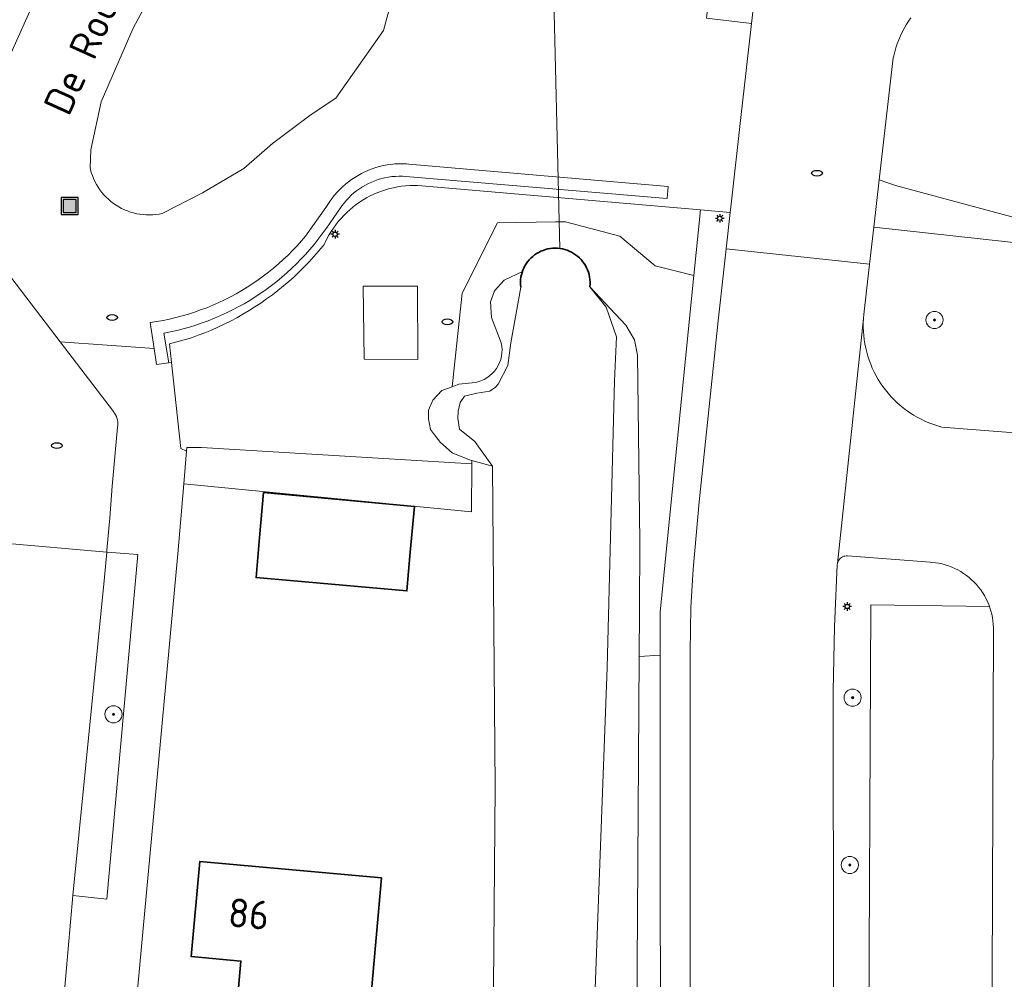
# Model space of a CAD drawing. Header units: metres. Extents: x 152610 to 160096, y 456114 to 462495.
# Tile 74 of 256: x 156395 to 156441, y 458898 to 458943. Entities that reach past the tile are written whole.
import ezdxf
from ezdxf.enums import TextEntityAlignment as Align

# ---------------------------------------------------------------- set-up
doc = ezdxf.new("R2010")
doc.units = ezdxf.units.M
doc.header["$LTSCALE"] = 0.5
doc.layers.get('0').update_dxf_attribs({"linetype": 'CONTINUOUS'})
for name, color, linetype, lineweight in [('B-PV-GK-BESCHOEIING-G', 251, 'GK-BESCHOEIING-SO', 18), ('B-PV-GK-KADEMUUR-G', 251, 'CONTINUOUS', 35), ('B-PV-GR-BEPLANTING_CULTUUR_BOSPLANTSOEN-GV', 251, 'CONTINUOUS', 18), ('B-PV-GR-BEPLANTING_CULTUUR_HEESTERS-GV', 251, 'CONTINUOUS', 18), ('B-PV-GR-BOOM-S', 251, 'CONTINUOUS', 25), ('B-PV-GR-HAAG-GV', 251, 'CONTINUOUS', 13), ('B-PV-IE-MEUBILAIR-S', 251, 'CONTINUOUS', 25), ('B-PV-IE-MEUBILAIR_WEGMEUBILAIR_AFVALBAK-S', 251, 'CONTINUOUS', 25), ('B-PV-IE-TERREINAFSCHEIDING_KUNSTMATIG_HEKWERK-G', 251, 'IE-TERREINAFSCHEIDING_KUNSTMATIG-SO', 18), ('B-PV-IE-TERREINAFSCHEIDING_KUNSTMATIG_MUUR-GV', 251, 'CONTINUOUS', 18), ('B-PV-KW-KUNSTWERK_DUIKER-G', 251, 'CONTINUOUS', 18), ('B-PV-OG-BEBOUWING-GV', 6, 'CONTINUOUS', 35), ('B-PV-OG-BEBOUWING-T18', 1, 'CONTINUOUS', 18), ('B-PV-OG-TERREIN_BEGROEID-GV', 251, 'CONTINUOUS', 18), ('B-PV-OG-TERREIN_OEVER-GV', 251, 'CONTINUOUS', 18), ('B-PV-OG-TOPOGRAFIE-T18', 1, 'CONTINUOUS', 18), ('B-PV-OG-WATER_SLOOT-GV', 251, 'CONTINUOUS', 18), ('B-PV-VH-ONVERHARD_ZAND-GV', 251, 'CONTINUOUS', 18), ('B-PV-VH-OPENVERHARDING-GV', 251, 'CONTINUOUS', 18), ('B-PV-VH-OPENVERHARDING_BETONSTRAATSTEEN-GV', 251, 'CONTINUOUS', 18), ('B-PV-VH-OPENVERHARDING_TEGEL-GV', 251, 'CONTINUOUS', 18)]:
    doc.layers.add(name, color=color, linetype=linetype, lineweight=lineweight)
doc.styles.add('NLCS-ISO', font='NLCS-ISO.ttf')
doc.styles.add('NLCS-ISO-M750-T18', font='NLCS-ISO.ttf', dxfattribs={"height": 1.35})
doc.linetypes.add('GK-BESCHOEIING-SO', pattern='A,18,-3,[1,NLCS.SHX,S=0.6,R=0,X=0,Y=0],-3', length=24)
doc.linetypes.add('IE-TERREINAFSCHEIDING_KUNSTMATIG-SO', pattern='A,4,[82,NLCS.SHX,S=0.75,R=90,X=0,Y=0],4,-2', length=10)

# ---------------------------------------------------------------- blocks, each defined once
blk = doc.blocks.new('SIE-WEG_AFVALBAK-SO')
h = blk.add_hatch(color=256)
h.dxf.hatch_style = 1
h.paths.add_polyline_path([(-1.5, -1.5), (1.5, -1.5), (1.5, 1.5), (-1.5, 1.5)])
for points in [[(-2, -2), (2, -2), (2, 2), (-2, 2)], [(-1.5, -1.5), (1.5, -1.5), (1.5, 1.5), (-1.5, 1.5)]]:
    blk.add_lwpolyline(points, close=True)
blk = doc.blocks.new('SIE-MEUBILAIR_PAAL_LICHTMAST-SO')
for points in [[(-0.62, 0), (-1, 0)], [(-0.71, 0.71), (-0.44, 0.44)], [(0, 1), (0, 0.62)], [(0.44, 0.44), (0.71, 0.71)], [(1, 0), (0.62, 0)], [(-0.71, -0.71), (-0.44, -0.44)], [(0, -0.62), (0, -1)], [(0.44, -0.44), (0.71, -0.71)]]:
    blk.add_lwpolyline(points)
blk.add_circle((0, 0), 0.5)
blk = doc.blocks.new('SIE-MEUBILAIR_PUT_RIOOLPUT-SO')
blk.add_ellipse((0, 0), major_axis=(1.25, 0), ratio=0.54)
blk = doc.blocks.new('SGR-BOOM_GBKN-SO')
at = {"linetype": 'ByBlock', "lineweight": 18}
h = blk.add_hatch(color=0, dxfattribs=at)
h.dxf.hatch_style = 1
edge = h.paths.add_edge_path()
edge.add_arc((0, 0), 0.25, 0, 360)
at = {"color": 0, "linetype": 'ByBlock', "lineweight": 18}
for radius in [2, 0.25]:
    blk.add_circle((0, 0), radius, dxfattribs=at)
at = {"color": 0, "linetype": 'ByBlock', "lineweight": 18, "style": 'NLCS-ISO'}
blk.add_attdef('SOORT', (2.5, 0), '', height=1.5, dxfattribs=at)

msp = doc.modelspace()

# ---------------------------------------------------------------- linework, layer by layer
at = {"layer": 'B-PV-GK-BESCHOEIING-G', "flags": 128}
msp.add_lwpolyline([(156416.612, 458921.752), (156416.742, 458906.752), (156416.591, 458888.092), (156416.488, 458869.705), (156416.447, 458851.937), (156416.395, 458847.495), (156415.648, 458824.023), (156415.017, 458801.852), (156413.696, 458770.162), (156413.162, 458746.801), (156413.096, 458746.206), (156413.127, 458745.73), (156413.306, 458745.314), (156413.782, 458744.988), (156414.25, 458744.801), (156422.649, 458743.752), (156424.06, 458753.788), (156418.88, 458754.343), (156419.243, 458767.177)], dxfattribs=at)
at = {"layer": 'B-PV-GK-KADEMUUR-G', "flags": 128}
msp.add_lwpolyline([(156421.169, 458930.144), (156421.177, 458930.258), (156421.178, 458930.372), (156421.17, 458930.485), (156421.154, 458930.598), (156421.131, 458930.71), (156421.1, 458930.82), (156421.061, 458930.927), (156421.015, 458931.031), (156420.961, 458931.132), (156420.901, 458931.228), (156420.834, 458931.321), (156420.76, 458931.408), (156420.681, 458931.49), (156420.596, 458931.566), (156420.506, 458931.636), (156420.412, 458931.7), (156420.313, 458931.757), (156420.21, 458931.806), (156420.104, 458931.849), (156419.996, 458931.884), (156419.885, 458931.911), (156419.773, 458931.93), (156419.659, 458931.942), (156419.545, 458931.945), (156419.431, 458931.94), (156419.318, 458931.928), (156419.206, 458931.908), (156419.095, 458931.879), (156418.987, 458931.843), (156418.882, 458931.8), (156418.78, 458931.749), (156418.681, 458931.692), (156418.587, 458931.627), (156418.498, 458931.556), (156418.414, 458931.479), (156418.335, 458931.396), (156418.263, 458931.308), (156418.197, 458931.216), (156418.137, 458931.118), (156418.085, 458931.017), (156418.039, 458930.912), (156418.002, 458930.805), (156417.971, 458930.695), (156417.949, 458930.583), (156417.934, 458930.47), (156417.928, 458930.356), (156417.929, 458930.242), (156417.939, 458930.129), (156417.94, 458930.118)], dxfattribs=at)
at = {"layer": 'B-PV-GR-BEPLANTING_CULTUUR_BOSPLANTSOEN-GV', "flags": 128}
msp.add_lwpolyline([(156424.464, 458912.921), (156423.477, 458912.857), (156423.277, 458881.566), (156422.823, 458852.766), (156422.241, 458819.267), (156420.978, 458803.503), (156420.163, 458800.354), (156423.268, 458799.491), (156424.028, 458836.197), (156424.491, 458858.527)], close=True, dxfattribs=at)
at = {"layer": 'B-PV-GR-BEPLANTING_CULTUUR_HEESTERS-GV', "flags": 128}
for points in [[(156415.655, 458921.872), (156403.024, 458922.627), (156402.324, 458922.627), (156402.31, 458922.459), (156402.313, 458922.458), (156402.184, 458920.937), (156415.639, 458919.615)], [(156400.043, 458917.622), (156398.589, 458917.74), (156398.486, 458916.575), (156397, 458901.692), (156398.595, 458901.514)]]:
    msp.add_lwpolyline(points, close=True, dxfattribs=at)
at = {"layer": 'B-PV-GR-HAAG-GV', "flags": 128}
for points in [[(156425.858, 458892.918), (156425.86, 458913.1), (156425.894, 458915.148), (156425.994, 458916.937), (156426.274, 458920.088), (156427.175, 458928.553), (156427.545, 458931.911), (156427.732, 458933.609), (156426.341, 458933.73), (156426.035, 458930.663), (156424.463, 458914.946), (156424.464, 458912.921), (156424.491, 458858.527)], [(156444.673, 458931.805), (156434.447, 458932.933), (156434.248, 458931.193), (156433.979, 458928.848), (156433.962, 458928.651), (156433.953, 458928.453), (156433.951, 458928.255), (156433.958, 458928.058), (156433.973, 458927.86), (156433.996, 458927.663), (156434.027, 458927.468), (156434.065, 458927.274), (156434.112, 458927.082), (156434.166, 458926.891), (156434.227, 458926.703), (156434.297, 458926.518), (156434.374, 458926.335), (156434.458, 458926.156), (156434.549, 458925.981), (156434.647, 458925.809), (156434.752, 458925.641), (156434.864, 458925.478), (156434.982, 458925.319), (156435.107, 458925.166), (156435.238, 458925.017), (156435.374, 458924.874), (156435.517, 458924.736), (156435.664, 458924.605), (156435.817, 458924.479), (156435.975, 458924.36), (156436.138, 458924.247), (156436.305, 458924.141), (156436.476, 458924.041), (156436.651, 458923.949), (156436.83, 458923.864), (156437.012, 458923.786), (156437.197, 458923.716), (156437.384, 458923.653), (156437.574, 458923.597), (156437.621, 458923.585), (156444.627, 458923.027)], [(156434.198, 458892.562), (156434.307, 458915.274), (156439.852, 458915.196), (156439.818, 458915.288), (156439.756, 458915.433), (156439.687, 458915.576), (156439.611, 458915.714), (156439.527, 458915.849), (156439.438, 458915.979), (156439.341, 458916.105), (156439.239, 458916.225), (156439.13, 458916.341), (156439.016, 458916.45), (156438.896, 458916.554), (156438.771, 458916.651), (156438.642, 458916.742), (156438.508, 458916.827), (156438.37, 458916.904), (156438.228, 458916.975), (156438.083, 458917.038), (156437.935, 458917.094), (156437.784, 458917.142), (156437.631, 458917.183), (156437.476, 458917.216), (156437.32, 458917.24), (156437.163, 458917.257), (156437.083, 458917.263), (156433.209, 458917.561), (156433.15, 458917.563), (156433.092, 458917.556), (156433.035, 458917.542), (156432.98, 458917.52), (156432.929, 458917.491), (156432.883, 458917.455), (156432.841, 458917.414), (156432.806, 458917.367), (156432.777, 458917.316), (156432.756, 458917.261), (156432.742, 458917.204), (156432.736, 458917.145), (156432.604, 458914.239), (156432.55, 458911.24), (156432.558, 458898.22), (156432.559, 458876.177)]]:
    msp.add_lwpolyline(points, dxfattribs=at)
at = {"layer": 'B-PV-IE-TERREINAFSCHEIDING_KUNSTMATIG_HEKWERK-G', "flags": 128}
msp.add_lwpolyline([(156424.837, 458934.823), (156412.71, 458935.879)], dxfattribs=at)
at = {"layer": 'B-PV-IE-TERREINAFSCHEIDING_KUNSTMATIG_MUUR-GV', "flags": 128}
msp.add_lwpolyline([(156412.595, 458935.889), (156412.414, 458935.894), (156412.233, 458935.892), (156412.052, 458935.881), (156411.872, 458935.863), (156411.693, 458935.836), (156411.515, 458935.802), (156411.339, 458935.76), (156411.165, 458935.71), (156410.994, 458935.652), (156410.824, 458935.587), (156410.659, 458935.515), (156410.496, 458935.435), (156410.337, 458935.348), (156410.182, 458935.255), (156410.032, 458935.154), (156409.886, 458935.047), (156409.745, 458934.933), (156409.609, 458934.814), (156409.478, 458934.688), (156409.353, 458934.557), (156409.234, 458934.421), (156409.121, 458934.279), (156409.015, 458934.133), (156408.915, 458933.982), (156408.835, 458933.85), (156407.877, 458932.502), (156407.689, 458932.282), (156407.485, 458932.056), (156407.276, 458931.836), (156407.062, 458931.621), (156406.841, 458931.413), (156406.615, 458931.209), (156406.384, 458931.012), (156406.148, 458930.822), (156405.907, 458930.637), (156405.661, 458930.459), (156405.41, 458930.288), (156405.155, 458930.123), (156404.896, 458929.964), (156404.633, 458929.813), (156404.365, 458929.669), (156404.095, 458929.532), (156403.82, 458929.402), (156403.542, 458929.279), (156403.262, 458929.164), (156402.978, 458929.056), (156402.691, 458928.955), (156402.402, 458928.863), (156402.11, 458928.777), (156401.817, 458928.7), (156401.521, 458928.63), (156401.224, 458928.568), (156400.925, 458928.514), (156400.625, 458928.468), (156400.799, 458927.258), (156400.907, 458926.508), (156401.492, 458926.59), (156401.261, 458927.973), (156401.563, 458928.033), (156401.864, 458928.101), (156402.163, 458928.177), (156402.46, 458928.26), (156402.754, 458928.351), (156403.046, 458928.45), (156403.335, 458928.556), (156403.622, 458928.67), (156403.905, 458928.791), (156404.186, 458928.92), (156404.462, 458929.056), (156404.736, 458929.198), (156405.005, 458929.348), (156405.27, 458929.505), (156405.532, 458929.669), (156405.788, 458929.839), (156406.041, 458930.016), (156406.288, 458930.199), (156406.531, 458930.389), (156406.769, 458930.585), (156407.002, 458930.788), (156407.229, 458930.996), (156407.451, 458931.21), (156407.667, 458931.429), (156407.878, 458931.655), (156408.082, 458931.885), (156408.281, 458932.121), (156408.473, 458932.362), (156408.659, 458932.608), (156408.839, 458932.858), (156408.859, 458932.887), (156409.517, 458933.831), (156409.584, 458933.927), (156409.683, 458934.056), (156409.788, 458934.182), (156409.9, 458934.301), (156410.017, 458934.416), (156410.139, 458934.524), (156410.267, 458934.626), (156410.4, 458934.722), (156410.537, 458934.811), (156410.678, 458934.893), (156410.823, 458934.969), (156410.972, 458935.037), (156411.123, 458935.098), (156411.278, 458935.151), (156411.435, 458935.197), (156411.594, 458935.235), (156411.755, 458935.265), (156411.917, 458935.288), (156412.08, 458935.302), (156412.243, 458935.308), (156412.407, 458935.307), (156412.57, 458935.297), (156424.789, 458934.269), (156424.837, 458934.823), (156412.71, 458935.879)], close=True, dxfattribs=at)
at = {"layer": 'B-PV-KW-KUNSTWERK_DUIKER-G', "flags": 128}
msp.add_lwpolyline([(156419.774, 458931.93), (156419.433, 458945.567)], dxfattribs=at)
at = {"layer": 'B-PV-OG-BEBOUWING-GV', "flags": 128}
for points in [[(156412.968, 458919.863), (156405.922, 458920.518), (156405.735, 458918.42), (156405.569, 458916.551), (156412.617, 458915.925), (156412.778, 458917.736)], [(156411.428, 458902.518), (156402.934, 458903.273), (156402.539, 458898.83), (156404.863, 458898.623), (156403.93, 458888.131), (156410.099, 458887.583)]]:
    msp.add_lwpolyline(points, close=True, dxfattribs=at)
at = {"layer": 'B-PV-OG-TERREIN_BEGROEID-GV', "flags": 128}
msp.add_lwpolyline([(156401.545, 458945.464), (156399.822, 458942.228), (156398.331, 458938.786), (156397.852, 458936.548), (156397.806, 458935.702), (156397.825, 458935.622), (156397.866, 458935.477), (156397.915, 458935.335), (156397.971, 458935.196), (156398.034, 458935.06), (156398.104, 458934.928), (156398.182, 458934.799), (156398.266, 458934.675), (156398.357, 458934.555), (156398.454, 458934.44), (156398.557, 458934.331), (156398.666, 458934.228), (156398.78, 458934.13), (156398.898, 458934.038), (156399.022, 458933.953), (156399.15, 458933.875), (156399.282, 458933.804), (156399.418, 458933.74), (156399.557, 458933.683), (156399.699, 458933.633), (156399.843, 458933.591), (156399.989, 458933.557), (156400.137, 458933.531), (156400.286, 458933.513), (156400.436, 458933.502), (156400.586, 458933.5), (156400.736, 458933.506), (156400.885, 458933.519), (156401.034, 458933.541), (156401.181, 458933.57), (156403.063, 458934.535), (156405.002, 458935.663), (156406.33, 458936.841), (156408.144, 458938.194), (156409.304, 458938.962), (156411.53, 458942.119), (156412.082, 458944.202)], dxfattribs=at)
for points in [[(156415.655, 458921.872), (156415.656, 458922.015), (156415.551, 458922.044), (156414.729, 458922.383), (156414.194, 458922.86), (156413.905, 458923.221), (156413.726, 458923.467), (156413.628, 458923.973), (156413.626, 458924.376), (156413.837, 458924.836), (156414.252, 458925.289), (156414.727, 458925.471), (156415.195, 458929.84), (156416.859, 458933.127), (156419.558, 458933.171), (156420.035, 458933.179), (156422.577, 458932.51), (156424.23, 458931.123), (156426.035, 458930.663), (156426.341, 458933.73), (156413.135, 458934.88), (156412.943, 458934.882), (156412.75, 458934.876), (156412.558, 458934.862), (156412.367, 458934.84), (156412.177, 458934.81), (156411.988, 458934.773), (156411.801, 458934.727), (156411.617, 458934.674), (156411.434, 458934.613), (156411.254, 458934.545), (156411.077, 458934.469), (156410.904, 458934.385), (156410.734, 458934.295), (156410.568, 458934.198), (156410.406, 458934.094), (156410.249, 458933.983), (156410.096, 458933.866), (156409.948, 458933.743), (156409.806, 458933.613), (156409.669, 458933.478), (156409.538, 458933.337), (156409.413, 458933.191), (156409.293, 458933.04), (156409.181, 458932.884), (156409.075, 458932.723), (156408.976, 458932.558), (156408.883, 458932.389), (156408.798, 458932.217), (156408.75, 458932.111), (156408.703, 458932.052), (156408.491, 458931.799), (156408.273, 458931.55), (156408.05, 458931.307), (156407.821, 458931.07), (156407.585, 458930.838), (156407.345, 458930.611), (156407.099, 458930.391), (156406.848, 458930.177), (156406.591, 458929.968), (156406.33, 458929.767), (156406.063, 458929.571), (156405.793, 458929.382), (156405.517, 458929.2), (156405.238, 458929.024), (156404.954, 458928.855), (156404.666, 458928.693), (156404.374, 458928.538), (156404.079, 458928.391), (156403.78, 458928.25), (156403.478, 458928.117), (156403.172, 458927.991), (156402.864, 458927.872), (156402.553, 458927.761), (156401.516, 458927.474), (156401.612, 458926.599), (156402.054, 458922.587), (156402.31, 458922.459), (156402.324, 458922.627), (156403.024, 458922.627)], [(156426.035, 458930.663), (156424.23, 458931.123), (156422.577, 458932.51), (156420.035, 458933.179), (156419.558, 458933.171), (156416.859, 458933.127), (156415.195, 458929.84), (156414.727, 458925.471), (156415.045, 458925.593), (156415.831, 458925.671), (156415.931, 458925.695), (156416.08, 458925.744), (156416.224, 458925.808), (156416.36, 458925.886), (156416.487, 458925.977), (156416.605, 458926.081), (156416.711, 458926.197), (156416.805, 458926.322), (156416.886, 458926.457), (156416.952, 458926.599), (156417.004, 458926.747), (156417.041, 458926.9), (156417.061, 458927.055), (156417.066, 458927.212), (156417.055, 458927.369), (156417.028, 458927.523), (156416.565, 458928.712), (156416.528, 458929.437), (156416.717, 458929.951), (156417.16, 458930.452), (156418.021, 458930.859), (156418.039, 458930.912), (156418.085, 458931.017), (156418.137, 458931.118), (156418.197, 458931.216), (156418.263, 458931.308), (156418.335, 458931.396), (156418.414, 458931.479), (156418.498, 458931.556), (156418.587, 458931.627), (156418.681, 458931.692), (156418.78, 458931.749), (156418.882, 458931.8), (156418.987, 458931.843), (156419.095, 458931.879), (156419.206, 458931.907), (156419.318, 458931.928), (156419.431, 458931.94), (156419.545, 458931.945), (156419.659, 458931.942), (156419.773, 458931.93), (156419.885, 458931.911), (156419.996, 458931.884), (156420.104, 458931.849), (156420.21, 458931.806), (156420.313, 458931.757), (156420.412, 458931.7), (156420.506, 458931.636), (156420.596, 458931.566), (156420.681, 458931.49), (156420.76, 458931.408), (156420.834, 458931.321), (156420.901, 458931.229), (156420.961, 458931.132), (156421.014, 458931.031), (156421.061, 458930.927), (156421.1, 458930.82), (156421.131, 458930.71), (156421.154, 458930.598), (156421.17, 458930.486), (156421.178, 458930.372), (156421.177, 458930.258), (156421.169, 458930.144), (156422.845, 458928.339), (156423.257, 458927.668), (156423.392, 458926.944), (156423.512, 458918.23), (156423.491, 458915.026), (156423.477, 458912.857), (156424.464, 458912.921), (156424.463, 458914.946)], [(156410.62, 458926.754), (156410.576, 458930.167), (156413.114, 458930.174), (156413.129, 458926.735)]]:
    msp.add_lwpolyline(points, close=True, dxfattribs=at)
at = {"layer": 'B-PV-OG-TERREIN_OEVER-GV', "flags": 128}
msp.add_lwpolyline([(156418.002, 458930.805), (156418.021, 458930.859), (156417.16, 458930.452), (156416.717, 458929.951), (156416.528, 458929.437), (156416.565, 458928.712), (156417.028, 458927.523), (156417.055, 458927.369), (156417.066, 458927.212), (156417.061, 458927.055), (156417.041, 458926.9), (156417.004, 458926.747), (156416.952, 458926.599), (156416.886, 458926.457), (156416.805, 458926.322), (156416.711, 458926.197), (156416.605, 458926.081), (156416.487, 458925.977), (156416.36, 458925.886), (156416.224, 458925.808), (156416.08, 458925.744), (156415.931, 458925.695), (156415.831, 458925.671), (156415.045, 458925.593), (156414.727, 458925.471), (156414.252, 458925.289), (156413.837, 458924.836), (156413.626, 458924.376), (156413.628, 458923.973), (156413.726, 458923.467), (156413.905, 458923.221), (156414.194, 458922.86), (156414.729, 458922.383), (156415.551, 458922.044), (156415.656, 458922.015), (156416.612, 458921.752), (156416.132, 458922.43), (156415.79, 458922.914), (156415.074, 458923.491), (156415.005, 458924.002), (156415.016, 458924.326), (156415.112, 458924.733), (156415.309, 458925.023), (156415.888, 458925.161), (156416.5, 458925.264), (156416.753, 458925.456), (156416.889, 458925.592), (156417.338, 458926.461), (156417.484, 458927.518), (156417.94, 458930.118), (156417.939, 458930.129), (156417.929, 458930.242), (156417.928, 458930.356), (156417.934, 458930.47), (156417.949, 458930.583), (156417.971, 458930.695)], close=True, dxfattribs=at)
msp.add_lwpolyline([(156423.277, 458881.566), (156423.477, 458912.857), (156423.491, 458915.026), (156423.512, 458918.23), (156423.392, 458926.944), (156423.257, 458927.668), (156422.845, 458928.339), (156421.169, 458930.144), (156421.939, 458929.19), (156422.419, 458927.795), (156422.321, 458925.752), (156421.972, 458912.339), (156421.326, 458894.84)], dxfattribs=at)
at = {"layer": 'B-PV-OG-WATER_SLOOT-GV', "flags": 128}
msp.add_lwpolyline([(156421.326, 458894.84), (156421.972, 458912.339), (156422.321, 458925.752), (156422.419, 458927.795), (156421.939, 458929.19), (156421.169, 458930.144), (156421.177, 458930.258), (156421.178, 458930.372), (156421.17, 458930.486), (156421.154, 458930.598), (156421.131, 458930.71), (156421.1, 458930.82), (156421.061, 458930.927), (156421.014, 458931.031), (156420.961, 458931.132), (156420.901, 458931.229), (156420.834, 458931.321), (156420.76, 458931.408), (156420.681, 458931.49), (156420.596, 458931.566), (156420.506, 458931.636), (156420.412, 458931.7), (156420.313, 458931.757), (156420.21, 458931.806), (156420.104, 458931.849), (156419.996, 458931.884), (156419.885, 458931.911), (156419.773, 458931.93), (156419.659, 458931.942), (156419.545, 458931.945), (156419.431, 458931.94), (156419.318, 458931.928), (156419.206, 458931.907), (156419.095, 458931.879), (156418.987, 458931.843), (156418.882, 458931.8), (156418.78, 458931.749), (156418.681, 458931.692), (156418.587, 458931.627), (156418.498, 458931.556), (156418.414, 458931.479), (156418.335, 458931.396), (156418.263, 458931.308), (156418.197, 458931.216), (156418.137, 458931.118), (156418.085, 458931.017), (156418.039, 458930.912), (156418.021, 458930.859), (156418.002, 458930.805), (156417.971, 458930.695), (156417.949, 458930.583), (156417.934, 458930.47), (156417.928, 458930.356), (156417.929, 458930.242), (156417.939, 458930.129), (156417.94, 458930.118), (156417.484, 458927.518), (156417.338, 458926.461), (156416.889, 458925.592), (156416.753, 458925.456), (156416.5, 458925.264), (156415.888, 458925.161), (156415.309, 458925.023), (156415.112, 458924.733), (156415.016, 458924.326), (156415.005, 458924.002), (156415.074, 458923.491), (156415.79, 458922.914), (156416.132, 458922.43), (156416.612, 458921.752), (156416.742, 458906.752), (156416.591, 458888.092)], dxfattribs=at)
at = {"layer": 'B-PV-VH-ONVERHARD_ZAND-GV', "flags": 128}
for points in [[(156425.858, 458892.918), (156425.86, 458913.1), (156425.894, 458915.148), (156425.994, 458916.937), (156426.274, 458920.088), (156427.175, 458928.553), (156427.545, 458931.911), (156427.732, 458933.609), (156426.341, 458933.73), (156426.035, 458930.663), (156424.463, 458914.946), (156424.464, 458912.921), (156424.491, 458858.527)], [(156444.673, 458931.805), (156434.447, 458932.933), (156434.248, 458931.193), (156433.979, 458928.848), (156433.962, 458928.651), (156433.953, 458928.453), (156433.951, 458928.255), (156433.958, 458928.058), (156433.973, 458927.86), (156433.996, 458927.663), (156434.027, 458927.468), (156434.065, 458927.274), (156434.112, 458927.082), (156434.166, 458926.891), (156434.227, 458926.703), (156434.297, 458926.518), (156434.374, 458926.335), (156434.458, 458926.156), (156434.549, 458925.981), (156434.647, 458925.809), (156434.752, 458925.641), (156434.864, 458925.478), (156434.982, 458925.319), (156435.107, 458925.166), (156435.238, 458925.017), (156435.374, 458924.874), (156435.517, 458924.736), (156435.664, 458924.605), (156435.817, 458924.479), (156435.975, 458924.36), (156436.138, 458924.247), (156436.305, 458924.141), (156436.476, 458924.041), (156436.651, 458923.949), (156436.83, 458923.864), (156437.012, 458923.786), (156437.197, 458923.716), (156437.384, 458923.653), (156437.574, 458923.597), (156437.621, 458923.585), (156444.627, 458923.027)], [(156434.198, 458892.562), (156434.307, 458915.274), (156439.852, 458915.196), (156439.818, 458915.288), (156439.756, 458915.433), (156439.687, 458915.576), (156439.611, 458915.714), (156439.527, 458915.849), (156439.438, 458915.979), (156439.341, 458916.105), (156439.239, 458916.225), (156439.13, 458916.341), (156439.016, 458916.45), (156438.896, 458916.554), (156438.771, 458916.651), (156438.642, 458916.742), (156438.508, 458916.827), (156438.37, 458916.904), (156438.228, 458916.975), (156438.083, 458917.038), (156437.935, 458917.094), (156437.784, 458917.142), (156437.631, 458917.183), (156437.476, 458917.216), (156437.32, 458917.24), (156437.163, 458917.257), (156437.083, 458917.263), (156433.209, 458917.561), (156433.15, 458917.563), (156433.092, 458917.556), (156433.035, 458917.542), (156432.98, 458917.52), (156432.929, 458917.491), (156432.883, 458917.455), (156432.841, 458917.414), (156432.806, 458917.367), (156432.777, 458917.316), (156432.756, 458917.261), (156432.742, 458917.204), (156432.736, 458917.145), (156432.604, 458914.239), (156432.55, 458911.24), (156432.558, 458898.22), (156432.559, 458876.177)]]:
    msp.add_lwpolyline(points, dxfattribs=at)
at = {"layer": 'B-PV-VH-OPENVERHARDING-GV', "flags": 128}
msp.add_lwpolyline([(156410.62, 458926.754), (156413.129, 458926.735), (156413.114, 458930.174), (156410.576, 458930.167)], close=True, dxfattribs=at)
at = {"layer": 'B-PV-VH-OPENVERHARDING_BETONSTRAATSTEEN-GV', "flags": 128}
for points in [[(156426.627, 458942.69), (156428.726, 458942.45), (156428.927, 458944.207), (156430.216, 458955.471), (156431.28, 458960.797), (156432.771, 458966.848), (156434.104, 458971.98), (156432.074, 458972.505), (156430.606, 458966.816), (156429.826, 458963.728), (156429.118, 458960.623), (156428.38, 458957.084), (156427.894, 458954.007), (156427.546, 458951.003)], [(156435.457, 458934.876), (156434.7, 458935.136), (156434.447, 458932.933), (156444.673, 458931.805), (156444.708, 458932.383)], [(156390.983, 458835.123), (156391.419, 458839.815), (156392.611, 458853.253), (156393.952, 458868.288), (156394.156, 458870.576), (156394.366, 458872.678), (156394.763, 458876.758), (156396.367, 458894.455), (156396.56, 458896.708), (156397, 458901.692), (156398.486, 458916.575), (156398.589, 458917.74), (156393.616, 458918.176), (156393.608, 458917.986), (156393.534, 458917.333), (156393.315, 458915.813), (156391.649, 458897.921), (156391.591, 458897.395), (156386.484, 458840.924), (156385.75, 458832.981), (156385.427, 458829.458), (156390.43, 458829.013), (156390.732, 458832.414)], [(156439.852, 458915.196), (156434.307, 458915.274), (156434.198, 458892.562), (156434.1, 458874.991), (156439.844, 458874.97), (156439.982, 458897.784), (156440.037, 458914.207), (156440.029, 458914.365), (156440.014, 458914.523), (156439.99, 458914.679), (156439.959, 458914.834), (156439.92, 458914.988), (156439.873, 458915.139)]]:
    msp.add_lwpolyline(points, close=True, dxfattribs=at)
for points in [[(156412.082, 458944.202), (156411.53, 458942.119), (156409.304, 458938.962), (156408.144, 458938.194), (156406.33, 458936.841), (156405.002, 458935.663), (156403.063, 458934.535), (156401.181, 458933.57), (156401.034, 458933.541), (156400.885, 458933.519), (156400.736, 458933.506), (156400.586, 458933.5), (156400.436, 458933.502), (156400.286, 458933.513), (156400.137, 458933.531), (156399.989, 458933.557), (156399.843, 458933.591), (156399.699, 458933.633), (156399.557, 458933.683), (156399.418, 458933.74), (156399.282, 458933.804), (156399.15, 458933.875), (156399.022, 458933.953), (156398.898, 458934.038), (156398.78, 458934.13), (156398.666, 458934.228), (156398.557, 458934.331), (156398.454, 458934.44), (156398.357, 458934.555), (156398.266, 458934.675), (156398.182, 458934.799), (156398.104, 458934.928), (156398.034, 458935.06), (156397.971, 458935.196), (156397.915, 458935.335), (156397.866, 458935.477), (156397.825, 458935.622), (156397.806, 458935.702), (156397.852, 458936.548), (156398.331, 458938.786), (156399.822, 458942.228), (156401.545, 458945.464)], [(156395.475, 458944.119), (156392.192, 458936.81)], [(156392.192, 458936.81), (156395.475, 458944.119)], [(156428.927, 458944.207), (156428.726, 458942.45), (156428.222, 458938.049), (156427.776, 458934.006), (156427.732, 458933.609), (156427.545, 458931.911), (156434.248, 458931.193), (156434.447, 458932.933), (156434.7, 458935.136), (156435.353, 458940.836), (156435.374, 458940.933), (156435.42, 458941.124), (156435.474, 458941.313), (156435.536, 458941.499), (156435.606, 458941.683), (156435.683, 458941.863), (156435.767, 458942.041), (156435.858, 458942.215), (156435.957, 458942.385), (156436.062, 458942.551), (156436.174, 458942.712)], [(156393.442, 458931.453), (156396.409, 458927.568), (156400.799, 458927.258), (156400.625, 458928.468), (156400.925, 458928.514), (156401.224, 458928.568), (156401.521, 458928.63), (156401.817, 458928.7), (156402.11, 458928.777), (156402.402, 458928.863), (156402.691, 458928.955), (156402.978, 458929.056), (156403.262, 458929.164), (156403.542, 458929.279), (156403.82, 458929.402), (156404.095, 458929.532), (156404.365, 458929.669), (156404.633, 458929.813), (156404.896, 458929.964), (156405.155, 458930.123), (156405.41, 458930.288), (156405.661, 458930.459), (156405.907, 458930.637), (156406.148, 458930.822), (156406.384, 458931.012), (156406.615, 458931.209), (156406.841, 458931.413), (156407.062, 458931.621), (156407.276, 458931.836), (156407.485, 458932.056), (156407.689, 458932.282), (156407.877, 458932.502), (156408.835, 458933.85), (156408.915, 458933.982), (156409.015, 458934.133), (156409.121, 458934.279), (156409.234, 458934.421), (156409.353, 458934.557), (156409.478, 458934.688), (156409.609, 458934.814), (156409.745, 458934.933), (156409.886, 458935.047), (156410.032, 458935.154), (156410.182, 458935.255), (156410.337, 458935.348), (156410.496, 458935.435), (156410.659, 458935.515), (156410.824, 458935.587), (156410.994, 458935.652), (156411.165, 458935.71), (156411.339, 458935.76), (156411.515, 458935.802), (156411.693, 458935.836), (156411.872, 458935.863), (156412.052, 458935.881), (156412.233, 458935.892), (156412.414, 458935.894), (156412.595, 458935.889), (156412.71, 458935.879), (156424.837, 458934.823), (156424.789, 458934.269), (156412.57, 458935.297), (156412.407, 458935.307), (156412.243, 458935.308), (156412.08, 458935.302), (156411.917, 458935.288), (156411.755, 458935.265), (156411.594, 458935.235), (156411.435, 458935.197), (156411.278, 458935.151), (156411.123, 458935.098), (156410.972, 458935.037), (156410.823, 458934.969), (156410.678, 458934.893), (156410.537, 458934.811), (156410.4, 458934.722), (156410.267, 458934.626), (156410.139, 458934.524), (156410.017, 458934.416), (156409.9, 458934.301), (156409.788, 458934.182), (156409.683, 458934.056), (156409.584, 458933.927), (156409.517, 458933.831), (156408.859, 458932.887), (156408.839, 458932.858), (156408.659, 458932.608), (156408.473, 458932.362), (156408.281, 458932.121), (156408.082, 458931.885), (156407.878, 458931.655), (156407.667, 458931.429), (156407.451, 458931.21), (156407.229, 458930.996), (156407.002, 458930.788), (156406.769, 458930.585), (156406.531, 458930.389), (156406.288, 458930.199), (156406.041, 458930.016), (156405.788, 458929.839), (156405.532, 458929.669), (156405.27, 458929.505), (156405.005, 458929.348), (156404.736, 458929.198), (156404.462, 458929.056), (156404.186, 458928.92), (156403.905, 458928.791), (156403.622, 458928.67), (156403.335, 458928.556), (156403.046, 458928.45), (156402.754, 458928.351), (156402.46, 458928.26), (156402.163, 458928.177), (156401.864, 458928.101), (156401.563, 458928.033), (156401.261, 458927.973), (156401.492, 458926.59), (156401.612, 458926.599), (156401.516, 458927.474), (156402.553, 458927.761), (156402.864, 458927.872), (156403.172, 458927.991), (156403.478, 458928.117), (156403.78, 458928.25), (156404.079, 458928.391), (156404.374, 458928.538), (156404.666, 458928.693), (156404.954, 458928.855), (156405.238, 458929.024), (156405.517, 458929.2), (156405.793, 458929.382), (156406.063, 458929.571), (156406.33, 458929.767), (156406.591, 458929.968), (156406.848, 458930.177), (156407.099, 458930.391), (156407.345, 458930.611), (156407.585, 458930.838), (156407.821, 458931.07), (156408.05, 458931.307), (156408.273, 458931.55), (156408.491, 458931.799), (156408.703, 458932.052), (156408.75, 458932.111), (156408.798, 458932.217), (156408.883, 458932.389), (156408.976, 458932.558), (156409.075, 458932.723), (156409.181, 458932.884), (156409.293, 458933.04), (156409.413, 458933.191), (156409.538, 458933.337), (156409.669, 458933.478), (156409.806, 458933.613), (156409.948, 458933.743), (156410.096, 458933.866), (156410.249, 458933.983), (156410.406, 458934.094), (156410.568, 458934.198), (156410.734, 458934.295), (156410.904, 458934.385), (156411.077, 458934.469), (156411.254, 458934.545), (156411.434, 458934.613), (156411.617, 458934.674), (156411.801, 458934.727), (156411.988, 458934.773), (156412.177, 458934.81), (156412.367, 458934.84), (156412.558, 458934.862), (156412.75, 458934.876), (156412.943, 458934.882), (156413.135, 458934.88), (156426.341, 458933.73), (156427.732, 458933.609), (156427.776, 458934.006), (156428.222, 458938.049), (156428.726, 458942.45), (156426.627, 458942.69)], [(156436.174, 458942.712), (156436.062, 458942.551), (156435.957, 458942.385), (156435.858, 458942.215), (156435.767, 458942.041), (156435.683, 458941.863), (156435.606, 458941.683), (156435.536, 458941.499), (156435.474, 458941.313), (156435.42, 458941.124), (156435.374, 458940.933), (156435.353, 458940.836), (156434.7, 458935.136), (156435.457, 458934.876), (156444.708, 458932.383)], [(156432.559, 458876.177), (156432.558, 458898.22), (156432.55, 458911.24), (156432.604, 458914.239), (156432.736, 458917.145), (156432.742, 458917.204), (156433.962, 458928.651), (156433.979, 458928.848), (156434.248, 458931.193), (156427.545, 458931.911), (156427.175, 458928.553), (156426.274, 458920.088), (156425.994, 458916.937), (156425.894, 458915.148), (156425.86, 458913.1), (156425.858, 458892.918)], [(156393.616, 458918.176), (156398.589, 458917.74), (156398.597, 458917.827), (156398.738, 458919.342), (156398.842, 458920.826), (156399.092, 458923.576), (156399.103, 458923.661), (156399.106, 458923.746), (156399.1, 458923.83), (156399.087, 458923.915), (156399.066, 458923.997), (156399.037, 458924.077), (156399.001, 458924.155), (156398.958, 458924.228), (156398.908, 458924.297), (156398.901, 458924.306), (156396.409, 458927.568), (156393.442, 458931.453)], [(156444.627, 458923.027), (156437.621, 458923.585), (156437.574, 458923.597), (156437.384, 458923.653), (156437.197, 458923.716), (156437.012, 458923.786), (156436.83, 458923.864), (156436.651, 458923.949), (156436.476, 458924.041), (156436.305, 458924.141), (156436.138, 458924.247), (156435.975, 458924.36), (156435.817, 458924.479), (156435.664, 458924.605), (156435.517, 458924.736), (156435.374, 458924.874), (156435.238, 458925.017), (156435.107, 458925.166), (156434.982, 458925.319), (156434.864, 458925.478), (156434.752, 458925.641), (156434.647, 458925.809), (156434.549, 458925.981), (156434.458, 458926.156), (156434.374, 458926.335), (156434.297, 458926.518), (156434.227, 458926.703), (156434.166, 458926.891), (156434.112, 458927.082), (156434.065, 458927.274), (156434.027, 458927.468), (156433.996, 458927.663), (156433.973, 458927.86), (156433.958, 458928.058), (156433.951, 458928.255), (156433.953, 458928.453), (156433.962, 458928.651), (156432.742, 458917.204), (156432.756, 458917.261), (156432.777, 458917.316), (156432.806, 458917.367), (156432.841, 458917.414), (156432.883, 458917.455), (156432.929, 458917.491), (156432.98, 458917.52), (156433.035, 458917.542), (156433.092, 458917.556), (156433.15, 458917.563), (156433.209, 458917.561), (156437.083, 458917.263), (156437.163, 458917.257), (156437.32, 458917.24), (156437.476, 458917.216), (156437.631, 458917.183), (156437.784, 458917.142), (156437.935, 458917.094), (156438.083, 458917.038), (156438.228, 458916.975), (156438.37, 458916.904), (156438.508, 458916.827), (156438.642, 458916.742), (156438.771, 458916.651), (156438.896, 458916.554), (156439.016, 458916.45), (156439.13, 458916.341), (156439.239, 458916.225), (156439.341, 458916.105), (156439.438, 458915.979), (156439.527, 458915.849), (156439.611, 458915.714), (156439.687, 458915.576), (156439.756, 458915.433), (156439.818, 458915.288), (156439.852, 458915.196), (156439.873, 458915.139), (156439.92, 458914.988), (156439.959, 458914.834), (156439.99, 458914.679), (156440.014, 458914.523), (156440.029, 458914.365), (156440.037, 458914.207), (156439.982, 458897.784), (156439.844, 458874.97)]]:
    msp.add_lwpolyline(points, dxfattribs=at)
at = {"layer": 'B-PV-VH-OPENVERHARDING_TEGEL-GV', "flags": 128}
msp.add_lwpolyline([(156397.927, 458874.541), (156401.906, 458917.651), (156402.184, 458920.937), (156402.313, 458922.458), (156402.31, 458922.459), (156402.054, 458922.587), (156401.612, 458926.599), (156401.492, 458926.59), (156400.907, 458926.508), (156400.799, 458927.258), (156396.409, 458927.568), (156398.901, 458924.306), (156398.908, 458924.297), (156398.958, 458924.228), (156399.001, 458924.155), (156399.037, 458924.077), (156399.066, 458923.997), (156399.087, 458923.915), (156399.1, 458923.83), (156399.106, 458923.746), (156399.103, 458923.661), (156399.092, 458923.576), (156398.842, 458920.826), (156398.738, 458919.342), (156398.597, 458917.827), (156398.589, 458917.74), (156400.043, 458917.622), (156398.595, 458901.514), (156397, 458901.692), (156396.56, 458896.708)], dxfattribs=at)

# ---------------------------------------------------------------- block references
at = {"layer": 'B-PV-GR-BOOM-S', "xscale": 0.2, "yscale": 0.2, "zscale": 0.2}
for p in [(156437.282, 458928.59), (156433.452, 458910.937), (156398.902, 458910.158), (156433.324, 458903.114)]:
    msp.add_blockref('SGR-BOOM_GBKN-SO', p, dxfattribs=at)
at = {"layer": 'B-PV-IE-MEUBILAIR-S', "xscale": 0.2, "yscale": 0.2, "zscale": 0.2}
for name, p in [('SIE-MEUBILAIR_PUT_RIOOLPUT-SO', (156431.787, 458935.446)), ('SIE-MEUBILAIR_PAAL_LICHTMAST-SO', (156427.242, 458933.339)), ('SIE-MEUBILAIR_PAAL_LICHTMAST-SO', (156409.26, 458932.595)), ('SIE-MEUBILAIR_PUT_RIOOLPUT-SO', (156398.841, 458928.703)), ('SIE-MEUBILAIR_PUT_RIOOLPUT-SO', (156414.512, 458928.502)), ('SIE-MEUBILAIR_PUT_RIOOLPUT-SO', (156396.255, 458922.717)), ('SIE-MEUBILAIR_PAAL_LICHTMAST-SO', (156433.2, 458915.197))]:
    msp.add_blockref(name, p, dxfattribs=at)
at = {"layer": 'B-PV-IE-MEUBILAIR_WEGMEUBILAIR_AFVALBAK-S', "xscale": 0.2, "yscale": 0.2, "zscale": 0.2}
msp.add_blockref('SIE-WEG_AFVALBAK-SO', (156396.854, 458933.916), dxfattribs=at)

# ---------------------------------------------------------------- texts
at = {"layer": 'B-PV-OG-BEBOUWING-T18', "style": 'NLCS-ISO-M750-T18'}
msp.add_text('86', height=1.35, rotation=354.9, dxfattribs=at).set_placement((156405.227, 458900.83), align=Align.MIDDLE)
at = {"layer": 'B-PV-OG-TOPOGRAFIE-T18', "style": 'NLCS-ISO-M750-T18'}
msp.add_text('De Roo van Alderwereltlaan', height=1.35, rotation=65.7, dxfattribs=at).set_placement((156400.865, 458948.66), align=Align.MIDDLE)

doc.saveas('drawing.dxf')
